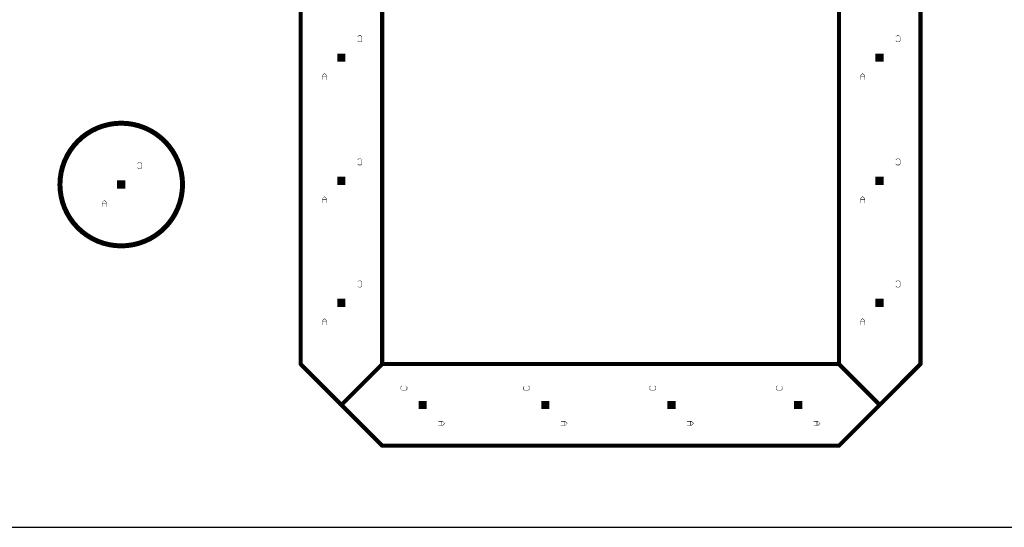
# Model space of a CAD drawing. Extents: x 0 to 229, y 0 to 70.
# Tile 5 of 9: x 108 to 169, y 0 to 31. Entities that reach past the tile are written whole.
import ezdxf

# ---------------------------------------------------------------- set-up
doc = ezdxf.new("R2010")
doc.units = 0
doc.layers.add('20', color=7, linetype='CONTINUOUS')
doc.layers.add('22', color=253, linetype='CONTINUOUS')

# ---------------------------------------------------------------- blocks, each defined once
blk = doc.blocks.new('RECT')
blk.add_solid([(-0.5, -0.5), (0.5, -0.5), (-0.5, 0.5), (0.5, 0.5)])

msp = doc.modelspace()

# ---------------------------------------------------------------- linework, layer by layer
at = {"layer": '20'}
msp.add_line((0, 0), (229, 0), dxfattribs=at)
at = {"layer": '22'}
for points, const_width in [([(125.5, 32.5), (125.5, 10)], 0.254), ([(130.5, 10), (130.5, 32.5)], 0.254), ([(158.5, 32.5), (158.5, 10)], 0.254), ([(163.5, 10), (163.5, 32.5)], 0.254), ([(128.9981, 30.0554), (129.0617, 30.119)], 0.0254), ([(129.0617, 29.7377), (128.9981, 29.8012)], 0.0254), ([(129.0617, 30.119), (129.1888, 30.119)], 0.0254), ([(129.1888, 29.7377), (129.0617, 29.7377)], 0.0254), ([(129.1888, 30.119), (129.2523, 30.0554)], 0.0254), ([(129.2523, 29.8012), (129.1888, 29.7377)], 0.0254), ([(129.2523, 30.0554), (129.2523, 29.8012)], 0.0254), ([(161.9931, 30.0554), (162.0567, 30.119)], 0.0254), ([(162.0567, 29.7377), (161.9931, 29.8012)], 0.0254), ([(162.0567, 30.119), (162.1838, 30.119)], 0.0254), ([(162.1838, 29.7377), (162.0567, 29.7377)], 0.0254), ([(162.1838, 30.119), (162.2473, 30.0554)], 0.0254), ([(162.2473, 29.8012), (162.1838, 29.7377)], 0.0254), ([(162.2473, 30.0554), (162.2473, 29.8012)], 0.0254), ([(126.9594, 27.8076), (126.8323, 27.6805)], 0.0254), ([(127.0865, 27.6805), (126.9594, 27.8076)], 0.0254), ([(159.9544, 27.8076), (159.8273, 27.6805)], 0.0254), ([(160.0815, 27.6805), (159.9544, 27.8076)], 0.0254), ([(126.8323, 27.6805), (126.8323, 27.4263)], 0.0254), ([(127.0865, 27.6169), (126.8323, 27.6169)], 0.0254), ([(127.0865, 27.4263), (127.0865, 27.6805)], 0.0254), ([(159.8273, 27.6805), (159.8273, 27.4263)], 0.0254), ([(160.0815, 27.6169), (159.8273, 27.6169)], 0.0254), ([(160.0815, 27.4263), (160.0815, 27.6805)], 0.0254), ([(115.5031, 22.2829), (115.5667, 22.3465)], 0.0254), ([(115.5667, 22.3465), (115.6938, 22.3465)], 0.0254), ([(115.6938, 22.3465), (115.7573, 22.2829)], 0.0254), ([(128.9981, 22.5129), (129.0617, 22.5765)], 0.0254), ([(129.0617, 22.5765), (129.1888, 22.5765)], 0.0254), ([(129.1888, 22.5765), (129.2523, 22.5129)], 0.0254), ([(129.2523, 22.5129), (129.2523, 22.2587)], 0.0254), ([(161.9931, 22.5129), (162.0567, 22.5765)], 0.0254), ([(162.0567, 22.5765), (162.1838, 22.5765)], 0.0254), ([(162.1838, 22.5765), (162.2473, 22.5129)], 0.0254), ([(162.2473, 22.5129), (162.2473, 22.2587)], 0.0254), ([(115.5667, 21.9652), (115.5031, 22.0287)], 0.0254), ([(115.6938, 21.9652), (115.5667, 21.9652)], 0.0254), ([(115.7573, 22.0287), (115.6938, 21.9652)], 0.0254), ([(115.7573, 22.2829), (115.7573, 22.0287)], 0.0254), ([(129.0617, 22.1952), (128.9981, 22.2587)], 0.0254), ([(129.1888, 22.1952), (129.0617, 22.1952)], 0.0254), ([(129.2523, 22.2587), (129.1888, 22.1952)], 0.0254), ([(162.0567, 22.1952), (161.9931, 22.2587)], 0.0254), ([(162.1838, 22.1952), (162.0567, 22.1952)], 0.0254), ([(162.2473, 22.2587), (162.1838, 22.1952)], 0.0254), ([(113.4644, 20.0351), (113.3373, 19.908)], 0.0254), ([(113.3373, 19.908), (113.3373, 19.6538)], 0.0254), ([(113.5915, 19.908), (113.4644, 20.0351)], 0.0254), ([(113.5915, 19.6538), (113.5915, 19.908)], 0.0254), ([(126.9594, 20.2651), (126.8323, 20.138)], 0.0254), ([(126.8323, 20.138), (126.8323, 19.8838)], 0.0254), ([(127.0865, 20.0744), (126.8323, 20.0744)], 0.0254), ([(127.0865, 20.138), (126.9594, 20.2651)], 0.0254), ([(127.0865, 19.8838), (127.0865, 20.138)], 0.0254), ([(159.9544, 20.2651), (159.8273, 20.138)], 0.0254), ([(159.8273, 20.138), (159.8273, 19.8838)], 0.0254), ([(160.0815, 20.0744), (159.8273, 20.0744)], 0.0254), ([(160.0815, 20.138), (159.9544, 20.2651)], 0.0254), ([(160.0815, 19.8838), (160.0815, 20.138)], 0.0254), ([(113.5915, 19.8444), (113.3373, 19.8444)], 0.0254), ([(128.9981, 15.0329), (129.0617, 15.0965)], 0.0254), ([(129.0617, 15.0965), (129.1888, 15.0965)], 0.0254), ([(129.1888, 15.0965), (129.2523, 15.0329)], 0.0254), ([(161.9931, 15.0329), (162.0567, 15.0965)], 0.0254), ([(162.0567, 15.0965), (162.1838, 15.0965)], 0.0254), ([(162.1838, 15.0965), (162.2473, 15.0329)], 0.0254), ([(129.0617, 14.7152), (128.9981, 14.7787)], 0.0254), ([(129.1888, 14.7152), (129.0617, 14.7152)], 0.0254), ([(129.2523, 14.7787), (129.1888, 14.7152)], 0.0254), ([(129.2523, 15.0329), (129.2523, 14.7787)], 0.0254), ([(162.0567, 14.7152), (161.9931, 14.7787)], 0.0254), ([(162.1838, 14.7152), (162.0567, 14.7152)], 0.0254), ([(162.2473, 14.7787), (162.1838, 14.7152)], 0.0254), ([(162.2473, 15.0329), (162.2473, 14.7787)], 0.0254), ([(126.9594, 12.7851), (126.8323, 12.658)], 0.0254), ([(127.0865, 12.658), (126.9594, 12.7851)], 0.0254), ([(159.9544, 12.7851), (159.8273, 12.658)], 0.0254), ([(160.0815, 12.658), (159.9544, 12.7851)], 0.0254), ([(126.8323, 12.658), (126.8323, 12.4038)], 0.0254), ([(127.0865, 12.5944), (126.8323, 12.5944)], 0.0254), ([(127.0865, 12.4038), (127.0865, 12.658)], 0.0254), ([(159.8273, 12.658), (159.8273, 12.4038)], 0.0254), ([(160.0815, 12.5944), (159.8273, 12.5944)], 0.0254), ([(160.0815, 12.4038), (160.0815, 12.658)], 0.0254), ([(128, 7.5), (125.5, 10)], 0.254), ([(130.5, 10), (128, 7.5)], 0.254), ([(158.5, 10), (130.5, 10)], 0.254), ([(158.5, 10), (161, 7.5)], 0.254), ([(163.5, 10), (161, 7.5)], 0.254), ([(131.6376, 8.5941), (131.7011, 8.6577)], 0.0254), ([(131.6376, 8.467), (131.6376, 8.5941)], 0.0254), ([(131.7011, 8.4035), (131.6376, 8.467)], 0.0254), ([(131.9553, 8.6577), (132.0189, 8.5941)], 0.0254), ([(132.0189, 8.467), (131.9553, 8.4035)], 0.0254), ([(132.0189, 8.5941), (132.0189, 8.467)], 0.0254), ([(139.1488, 8.5941), (139.2123, 8.6577)], 0.0254), ([(139.1488, 8.467), (139.1488, 8.5941)], 0.0254), ([(139.2123, 8.4035), (139.1488, 8.467)], 0.0254), ([(139.4665, 8.6577), (139.5301, 8.5941)], 0.0254), ([(139.5301, 8.467), (139.4665, 8.4035)], 0.0254), ([(139.5301, 8.5941), (139.5301, 8.467)], 0.0254), ([(146.8888, 8.5941), (146.9523, 8.6577)], 0.0254), ([(146.8888, 8.467), (146.8888, 8.5941)], 0.0254), ([(146.9523, 8.4035), (146.8888, 8.467)], 0.0254), ([(147.2065, 8.6577), (147.2701, 8.5941)], 0.0254), ([(147.2701, 8.467), (147.2065, 8.4035)], 0.0254), ([(147.2701, 8.5941), (147.2701, 8.467)], 0.0254), ([(154.6501, 8.5941), (154.7136, 8.6577)], 0.0254), ([(154.6501, 8.467), (154.6501, 8.5941)], 0.0254), ([(154.7136, 8.4035), (154.6501, 8.467)], 0.0254), ([(154.9678, 8.6577), (155.0314, 8.5941)], 0.0254), ([(155.0314, 8.467), (154.9678, 8.4035)], 0.0254), ([(155.0314, 8.5941), (155.0314, 8.467)], 0.0254), ([(131.9553, 8.4035), (131.7011, 8.4035)], 0.0254), ([(139.4665, 8.4035), (139.2123, 8.4035)], 0.0254), ([(147.2065, 8.4035), (146.9523, 8.4035)], 0.0254), ([(154.9678, 8.4035), (154.7136, 8.4035)], 0.0254), ([(130.5, 5), (128, 7.5)], 0.254), ([(161, 7.5), (158.5, 5)], 0.254), ([(134.2032, 6.4919), (133.949, 6.4919)], 0.0254), ([(133.949, 6.2377), (134.2032, 6.2377)], 0.0254), ([(134.1396, 6.2377), (134.1396, 6.4919)], 0.0254), ([(134.3303, 6.3648), (134.2032, 6.4919)], 0.0254), ([(134.2032, 6.2377), (134.3303, 6.3648)], 0.0254), ([(141.7144, 6.4919), (141.4602, 6.4919)], 0.0254), ([(141.4602, 6.2377), (141.7144, 6.2377)], 0.0254), ([(141.6508, 6.2377), (141.6508, 6.4919)], 0.0254), ([(141.8415, 6.3648), (141.7144, 6.4919)], 0.0254), ([(141.7144, 6.2377), (141.8415, 6.3648)], 0.0254), ([(149.4544, 6.4919), (149.2002, 6.4919)], 0.0254), ([(149.2002, 6.2377), (149.4544, 6.2377)], 0.0254), ([(149.3908, 6.2377), (149.3908, 6.4919)], 0.0254), ([(149.5815, 6.3648), (149.4544, 6.4919)], 0.0254), ([(149.4544, 6.2377), (149.5815, 6.3648)], 0.0254), ([(157.2157, 6.4919), (156.9615, 6.4919)], 0.0254), ([(156.9615, 6.2377), (157.2157, 6.2377)], 0.0254), ([(157.1521, 6.2377), (157.1521, 6.4919)], 0.0254), ([(157.3428, 6.3648), (157.2157, 6.4919)], 0.0254), ([(157.2157, 6.2377), (157.3428, 6.3648)], 0.0254), ([(130.5, 5), (158.5, 5)], 0.254)]:
    msp.add_lwpolyline(points, dxfattribs=dict(at, const_width=const_width))
for points, const_width in [([(128.9936, 30.0599, 1), (129.0026, 30.0509)], 0.0127), ([(129.0026, 29.8057, 1), (128.9936, 29.7967)], 0.0127), ([(129.0617, 30.1254, 1), (129.0617, 30.1126)], 0.0127), ([(129.0617, 29.7441, 1), (129.0617, 29.7313)], 0.0127), ([(129.0662, 30.1145, 1), (129.0572, 30.1235)], 0.0127), ([(129.0572, 29.7332, 1), (129.0662, 29.7422)], 0.0127), ([(129.1933, 30.1235, 1), (129.1843, 30.1145)], 0.0127), ([(129.1843, 29.7422, 1), (129.1933, 29.7332)], 0.0127), ([(129.1888, 30.1126, 1), (129.1888, 30.1254)], 0.0127), ([(129.1888, 29.7313, 1), (129.1888, 29.7441)], 0.0127), ([(129.2587, 30.0554, 1), (129.246, 30.0554)], 0.0127), ([(129.246, 29.8012, 1), (129.2587, 29.8012)], 0.0127), ([(129.2478, 30.0509, 1), (129.2568, 30.0599)], 0.0127), ([(129.2568, 29.7967, 1), (129.2478, 29.8057)], 0.0127), ([(161.9886, 30.0599, 1), (161.9976, 30.0509)], 0.0127), ([(161.9976, 29.8057, 1), (161.9886, 29.7967)], 0.0127), ([(162.0567, 30.1254, 1), (162.0567, 30.1126)], 0.0127), ([(162.0567, 29.7441, 1), (162.0567, 29.7313)], 0.0127), ([(162.0612, 30.1145, 1), (162.0522, 30.1235)], 0.0127), ([(162.0522, 29.7332, 1), (162.0612, 29.7422)], 0.0127), ([(162.1883, 30.1235, 1), (162.1793, 30.1145)], 0.0127), ([(162.1793, 29.7422, 1), (162.1883, 29.7332)], 0.0127), ([(162.1838, 30.1126, 1), (162.1838, 30.1254)], 0.0127), ([(162.1838, 29.7313, 1), (162.1838, 29.7441)], 0.0127), ([(162.2536, 30.0554, 1), (162.2409, 30.0554)], 0.0127), ([(162.2409, 29.8012, 1), (162.2536, 29.8012)], 0.0127), ([(162.2428, 30.0509, 1), (162.2518, 30.0599)], 0.0127), ([(162.2518, 29.7967, 1), (162.2428, 29.8057)], 0.0127), ([(126.9639, 27.8121, 1), (126.9549, 27.8031)], 0.0127), ([(126.9639, 27.8031, 1), (126.9549, 27.8121)], 0.0127), ([(159.9589, 27.8121, 1), (159.9499, 27.8031)], 0.0127), ([(159.9589, 27.8031, 1), (159.9499, 27.8121)], 0.0127), ([(126.8387, 27.6805, 1), (126.826, 27.6805)], 0.0127), ([(126.8278, 27.685, 1), (126.8368, 27.676)], 0.0127), ([(126.8323, 27.6233, 1), (126.8323, 27.6105)], 0.0127), ([(126.826, 27.4263, 1), (126.8387, 27.4263)], 0.0127), ([(127.0928, 27.6805, 1), (127.0802, 27.6805)], 0.0127), ([(127.0802, 27.4263, 1), (127.0928, 27.4263)], 0.0127), ([(127.082, 27.676, 1), (127.091, 27.685)], 0.0127), ([(127.0865, 27.6105, 1), (127.0865, 27.6233)], 0.0127), ([(159.8273, 27.6233, 1), (159.8273, 27.6105)], 0.0127), ([(159.8228, 27.685, 1), (159.8318, 27.676)], 0.0127), ([(159.8337, 27.6805, 1), (159.821, 27.6805)], 0.0127), ([(159.821, 27.4263, 1), (159.8337, 27.4263)], 0.0127), ([(160.0879, 27.6805, 1), (160.0752, 27.6805)], 0.0127), ([(160.0752, 27.4263, 1), (160.0879, 27.4263)], 0.0127), ([(160.077, 27.676, 1), (160.086, 27.685)], 0.0127), ([(160.0815, 27.6105, 1), (160.0815, 27.6233)], 0.0127), ([(114.5, 17.2417, 1), (114.5, 24.7583, 1), (114.5, 17.2417)], 0.3048), ([(115.5667, 22.3529, 1), (115.5667, 22.3402)], 0.0127), ([(115.5712, 22.342, 1), (115.5622, 22.351)], 0.0127), ([(115.6983, 22.351, 1), (115.6893, 22.342)], 0.0127), ([(115.6938, 22.3402, 1), (115.6938, 22.3529)], 0.0127), ([(128.9936, 22.5174, 1), (129.0026, 22.5084)], 0.0127), ([(129.0617, 22.5829, 1), (129.0617, 22.5701)], 0.0127), ([(129.0662, 22.572, 1), (129.0572, 22.581)], 0.0127), ([(129.1933, 22.581, 1), (129.1843, 22.572)], 0.0127), ([(129.1888, 22.5701, 1), (129.1888, 22.5829)], 0.0127), ([(129.2587, 22.5129, 1), (129.246, 22.5129)], 0.0127), ([(129.2478, 22.5084, 1), (129.2568, 22.5174)], 0.0127), ([(161.9886, 22.5174, 1), (161.9976, 22.5084)], 0.0127), ([(162.0567, 22.5829, 1), (162.0567, 22.5701)], 0.0127), ([(162.0612, 22.572, 1), (162.0522, 22.581)], 0.0127), ([(162.1883, 22.581, 1), (162.1793, 22.572)], 0.0127), ([(162.1838, 22.5701, 1), (162.1838, 22.5829)], 0.0127), ([(162.2536, 22.5129, 1), (162.2409, 22.5129)], 0.0127), ([(162.2428, 22.5084, 1), (162.2518, 22.5174)], 0.0127), ([(115.4986, 22.2874, 1), (115.5076, 22.2784)], 0.0127), ([(115.5076, 22.0332, 1), (115.4986, 22.0242)], 0.0127), ([(115.5667, 21.9716, 1), (115.5667, 21.9588)], 0.0127), ([(115.5622, 21.9607, 1), (115.5712, 21.9697)], 0.0127), ([(115.6893, 21.9697, 1), (115.6983, 21.9607)], 0.0127), ([(115.6938, 21.9588, 1), (115.6938, 21.9716)], 0.0127), ([(115.7636, 22.2829, 1), (115.751, 22.2829)], 0.0127), ([(115.751, 22.0287, 1), (115.7636, 22.0287)], 0.0127), ([(115.7528, 22.2784, 1), (115.7618, 22.2874)], 0.0127), ([(115.7618, 22.0242, 1), (115.7528, 22.0332)], 0.0127), ([(129.0026, 22.2632, 1), (128.9936, 22.2542)], 0.0127), ([(129.0617, 22.2016, 1), (129.0617, 22.1888)], 0.0127), ([(129.0572, 22.1907, 1), (129.0662, 22.1997)], 0.0127), ([(129.1843, 22.1997, 1), (129.1933, 22.1907)], 0.0127), ([(129.1888, 22.1888, 1), (129.1888, 22.2016)], 0.0127), ([(129.246, 22.2587, 1), (129.2587, 22.2587)], 0.0127), ([(129.2568, 22.2542, 1), (129.2478, 22.2632)], 0.0127), ([(161.9976, 22.2632, 1), (161.9886, 22.2542)], 0.0127), ([(162.0567, 22.2016, 1), (162.0567, 22.1888)], 0.0127), ([(162.0522, 22.1907, 1), (162.0612, 22.1997)], 0.0127), ([(162.1793, 22.1997, 1), (162.1883, 22.1907)], 0.0127), ([(162.1838, 22.1888, 1), (162.1838, 22.2016)], 0.0127), ([(162.2409, 22.2587, 1), (162.2536, 22.2587)], 0.0127), ([(162.2518, 22.2542, 1), (162.2428, 22.2632)], 0.0127), ([(113.3436, 19.908, 1), (113.331, 19.908)], 0.0127), ([(113.4689, 20.0396, 1), (113.4599, 20.0306)], 0.0127), ([(113.4689, 20.0306, 1), (113.4599, 20.0396)], 0.0127), ([(113.5979, 19.908, 1), (113.5852, 19.908)], 0.0127), ([(126.8387, 20.138, 1), (126.826, 20.138)], 0.0127), ([(126.8278, 20.1425, 1), (126.8368, 20.1335)], 0.0127), ([(126.8323, 20.0808, 1), (126.8323, 20.068)], 0.0127), ([(126.9639, 20.2696, 1), (126.9549, 20.2606)], 0.0127), ([(126.9639, 20.2606, 1), (126.9549, 20.2696)], 0.0127), ([(127.0928, 20.138, 1), (127.0802, 20.138)], 0.0127), ([(127.082, 20.1335, 1), (127.091, 20.1425)], 0.0127), ([(127.0865, 20.068, 1), (127.0865, 20.0808)], 0.0127), ([(159.8273, 20.0808, 1), (159.8273, 20.068)], 0.0127), ([(159.8228, 20.1425, 1), (159.8318, 20.1335)], 0.0127), ([(159.8337, 20.138, 1), (159.821, 20.138)], 0.0127), ([(159.9589, 20.2696, 1), (159.9499, 20.2606)], 0.0127), ([(159.9589, 20.2606, 1), (159.9499, 20.2696)], 0.0127), ([(160.0879, 20.138, 1), (160.0752, 20.138)], 0.0127), ([(160.077, 20.1335, 1), (160.086, 20.1425)], 0.0127), ([(160.0815, 20.068, 1), (160.0815, 20.0808)], 0.0127), ([(113.3328, 19.9125, 1), (113.3418, 19.9035)], 0.0127), ([(113.3373, 19.8508, 1), (113.3373, 19.838)], 0.0127), ([(113.331, 19.6538, 1), (113.3436, 19.6538)], 0.0127), ([(113.5852, 19.6538, 1), (113.5979, 19.6538)], 0.0127), ([(113.587, 19.9035, 1), (113.596, 19.9125)], 0.0127), ([(113.5915, 19.838, 1), (113.5915, 19.8508)], 0.0127), ([(126.826, 19.8838, 1), (126.8387, 19.8838)], 0.0127), ([(127.0802, 19.8838, 1), (127.0928, 19.8838)], 0.0127), ([(159.821, 19.8838, 1), (159.8337, 19.8838)], 0.0127), ([(160.0752, 19.8838, 1), (160.0879, 19.8838)], 0.0127), ([(129.0617, 15.1029, 1), (129.0617, 15.0902)], 0.0127), ([(129.0662, 15.092, 1), (129.0572, 15.101)], 0.0127), ([(129.1933, 15.101, 1), (129.1843, 15.092)], 0.0127), ([(129.1888, 15.0902, 1), (129.1888, 15.1029)], 0.0127), ([(162.0567, 15.1029, 1), (162.0567, 15.0902)], 0.0127), ([(162.0612, 15.092, 1), (162.0522, 15.101)], 0.0127), ([(162.1883, 15.101, 1), (162.1793, 15.092)], 0.0127), ([(162.1838, 15.0902, 1), (162.1838, 15.1029)], 0.0127), ([(128.9936, 15.0374, 1), (129.0026, 15.0284)], 0.0127), ([(129.0026, 14.7832, 1), (128.9936, 14.7742)], 0.0127), ([(129.0617, 14.7216, 1), (129.0617, 14.7089)], 0.0127), ([(129.0572, 14.7107, 1), (129.0662, 14.7197)], 0.0127), ([(129.1843, 14.7197, 1), (129.1933, 14.7107)], 0.0127), ([(129.1888, 14.7089, 1), (129.1888, 14.7216)], 0.0127), ([(129.2587, 15.0329, 1), (129.246, 15.0329)], 0.0127), ([(129.246, 14.7787, 1), (129.2587, 14.7787)], 0.0127), ([(129.2478, 15.0284, 1), (129.2568, 15.0374)], 0.0127), ([(129.2568, 14.7742, 1), (129.2478, 14.7832)], 0.0127), ([(161.9886, 15.0374, 1), (161.9976, 15.0284)], 0.0127), ([(161.9976, 14.7832, 1), (161.9886, 14.7742)], 0.0127), ([(162.0567, 14.7216, 1), (162.0567, 14.7089)], 0.0127), ([(162.0522, 14.7107, 1), (162.0612, 14.7197)], 0.0127), ([(162.1793, 14.7197, 1), (162.1883, 14.7107)], 0.0127), ([(162.1838, 14.7089, 1), (162.1838, 14.7216)], 0.0127), ([(162.2536, 15.0329, 1), (162.2409, 15.0329)], 0.0127), ([(162.2409, 14.7787, 1), (162.2536, 14.7787)], 0.0127), ([(162.2428, 15.0284, 1), (162.2518, 15.0374)], 0.0127), ([(162.2518, 14.7742, 1), (162.2428, 14.7832)], 0.0127), ([(126.9639, 12.7896, 1), (126.9549, 12.7806)], 0.0127), ([(126.9639, 12.7806, 1), (126.9549, 12.7896)], 0.0127), ([(159.9589, 12.7896, 1), (159.9499, 12.7806)], 0.0127), ([(159.9589, 12.7806, 1), (159.9499, 12.7896)], 0.0127), ([(126.8387, 12.658, 1), (126.826, 12.658)], 0.0127), ([(126.8278, 12.6625, 1), (126.8368, 12.6535)], 0.0127), ([(126.826, 12.4038, 1), (126.8387, 12.4038)], 0.0127), ([(126.8323, 12.6007, 1), (126.8323, 12.5881)], 0.0127), ([(127.0928, 12.658, 1), (127.0802, 12.658)], 0.0127), ([(127.0802, 12.4038, 1), (127.0928, 12.4038)], 0.0127), ([(127.082, 12.6535, 1), (127.091, 12.6625)], 0.0127), ([(127.0865, 12.5881, 1), (127.0865, 12.6007)], 0.0127), ([(159.8228, 12.6625, 1), (159.8318, 12.6535)], 0.0127), ([(159.8337, 12.658, 1), (159.821, 12.658)], 0.0127), ([(159.8273, 12.6007, 1), (159.8273, 12.5881)], 0.0127), ([(159.821, 12.4038, 1), (159.8337, 12.4038)], 0.0127), ([(160.0879, 12.658, 1), (160.0752, 12.658)], 0.0127), ([(160.0752, 12.4038, 1), (160.0879, 12.4038)], 0.0127), ([(160.077, 12.6535, 1), (160.086, 12.6625)], 0.0127), ([(160.0815, 12.5881, 1), (160.0815, 12.6007)], 0.0127), ([(125.5449, 10.0449, 1), (125.4551, 9.9551)], 0.127), ([(125.4365, 10, 1), (125.5635, 10)], 0.127), ([(130.5, 10.0635, 1), (130.5, 9.9365)], 0.127), ([(130.4365, 10, 1), (130.5635, 10)], 0.127), ([(130.5449, 9.9551, 1), (130.4551, 10.0449)], 0.127), ([(158.5449, 10.0449, 1), (158.4551, 9.9551)], 0.127), ([(158.4365, 10, 1), (158.5635, 10)], 0.127), ([(158.5, 9.9365, 1), (158.5, 10.0635)], 0.127), ([(163.4365, 10, 1), (163.5635, 10)], 0.127), ([(163.5449, 9.9551, 1), (163.4551, 10.0449)], 0.127), ([(131.6331, 8.5986, 1), (131.6421, 8.5896)], 0.0127), ([(131.6421, 8.4715, 1), (131.6331, 8.4625)], 0.0127), ([(131.644, 8.5941, 1), (131.6313, 8.5941)], 0.0127), ([(131.6313, 8.467, 1), (131.644, 8.467)], 0.0127), ([(131.7056, 8.6532, 1), (131.6966, 8.6622)], 0.0127), ([(131.9598, 8.6622, 1), (131.9508, 8.6532)], 0.0127), ([(132.0252, 8.5941, 1), (132.0126, 8.5941)], 0.0127), ([(132.0126, 8.467, 1), (132.0252, 8.467)], 0.0127), ([(132.0144, 8.5896, 1), (132.0234, 8.5986)], 0.0127), ([(132.0234, 8.4625, 1), (132.0144, 8.4715)], 0.0127), ([(139.1551, 8.5941, 1), (139.1424, 8.5941)], 0.0127), ([(139.1443, 8.5986, 1), (139.1533, 8.5896)], 0.0127), ([(139.1533, 8.4715, 1), (139.1443, 8.4625)], 0.0127), ([(139.1424, 8.467, 1), (139.1551, 8.467)], 0.0127), ([(139.2168, 8.6532, 1), (139.2078, 8.6622)], 0.0127), ([(139.471, 8.6622, 1), (139.462, 8.6532)], 0.0127), ([(139.5365, 8.5941, 1), (139.5238, 8.5941)], 0.0127), ([(139.5238, 8.467, 1), (139.5365, 8.467)], 0.0127), ([(139.5256, 8.5896, 1), (139.5346, 8.5986)], 0.0127), ([(139.5346, 8.4625, 1), (139.5256, 8.4715)], 0.0127), ([(146.8952, 8.5941, 1), (146.8825, 8.5941)], 0.0127), ([(146.8843, 8.5986, 1), (146.8933, 8.5896)], 0.0127), ([(146.8933, 8.4715, 1), (146.8843, 8.4625)], 0.0127), ([(146.8825, 8.467, 1), (146.8952, 8.467)], 0.0127), ([(146.9568, 8.6532, 1), (146.9478, 8.6622)], 0.0127), ([(147.211, 8.6622, 1), (147.202, 8.6532)], 0.0127), ([(147.2765, 8.5941, 1), (147.2638, 8.5941)], 0.0127), ([(147.2638, 8.467, 1), (147.2765, 8.467)], 0.0127), ([(147.2656, 8.5896, 1), (147.2746, 8.5986)], 0.0127), ([(147.2746, 8.4625, 1), (147.2656, 8.4715)], 0.0127), ([(154.6456, 8.5986, 1), (154.6546, 8.5896)], 0.0127), ([(154.6546, 8.4715, 1), (154.6456, 8.4625)], 0.0127), ([(154.6565, 8.5941, 1), (154.6438, 8.5941)], 0.0127), ([(154.6438, 8.467, 1), (154.6565, 8.467)], 0.0127), ([(154.7181, 8.6532, 1), (154.7091, 8.6622)], 0.0127), ([(154.9723, 8.6622, 1), (154.9633, 8.6532)], 0.0127), ([(155.0378, 8.5941, 1), (155.0251, 8.5941)], 0.0127), ([(155.0251, 8.467, 1), (155.0378, 8.467)], 0.0127), ([(155.0269, 8.5896, 1), (155.0359, 8.5986)], 0.0127), ([(155.0359, 8.4625, 1), (155.0269, 8.4715)], 0.0127), ([(131.7011, 8.4099, 1), (131.7011, 8.3972)], 0.0127), ([(131.6966, 8.399, 1), (131.7056, 8.408)], 0.0127), ([(131.9508, 8.408, 1), (131.9598, 8.399)], 0.0127), ([(131.9553, 8.3972, 1), (131.9553, 8.4099)], 0.0127), ([(139.2123, 8.4099, 1), (139.2123, 8.3972)], 0.0127), ([(139.2078, 8.399, 1), (139.2168, 8.408)], 0.0127), ([(139.462, 8.408, 1), (139.471, 8.399)], 0.0127), ([(139.4665, 8.3972, 1), (139.4665, 8.4099)], 0.0127), ([(146.9523, 8.4099, 1), (146.9523, 8.3972)], 0.0127), ([(146.9478, 8.399, 1), (146.9568, 8.408)], 0.0127), ([(147.202, 8.408, 1), (147.211, 8.399)], 0.0127), ([(147.2065, 8.3972, 1), (147.2065, 8.4099)], 0.0127), ([(154.7136, 8.4099, 1), (154.7136, 8.3972)], 0.0127), ([(154.7091, 8.399, 1), (154.7181, 8.408)], 0.0127), ([(154.9633, 8.408, 1), (154.9723, 8.399)], 0.0127), ([(154.9678, 8.3972, 1), (154.9678, 8.4099)], 0.0127), ([(128.0449, 7.5449, 1), (127.9551, 7.4551)], 0.127), ([(127.9551, 7.5449, 1), (128.0449, 7.4551)], 0.127), ([(127.9551, 7.4551, 1), (128.0449, 7.5449)], 0.127), ([(160.9551, 7.5449, 1), (161.0449, 7.4551)], 0.127), ([(161.0449, 7.4551, 1), (160.9551, 7.5449)], 0.127), ([(160.9551, 7.4551, 1), (161.0449, 7.5449)], 0.127), ([(133.949, 6.4983, 1), (133.949, 6.4855)], 0.0127), ([(133.949, 6.2441, 1), (133.949, 6.2313)], 0.0127), ([(134.1459, 6.4919, 1), (134.1333, 6.4919)], 0.0127), ([(134.1333, 6.2377, 1), (134.1459, 6.2377)], 0.0127), ([(134.2077, 6.4964, 1), (134.1987, 6.4874)], 0.0127), ([(134.1987, 6.2422, 1), (134.2077, 6.2332)], 0.0127), ([(134.2032, 6.4855, 1), (134.2032, 6.4983)], 0.0127), ([(134.2032, 6.2313, 1), (134.2032, 6.2441)], 0.0127), ([(134.3348, 6.3603, 1), (134.3258, 6.3693)], 0.0127), ([(134.3258, 6.3603, 1), (134.3348, 6.3693)], 0.0127), ([(141.4602, 6.4983, 1), (141.4602, 6.4855)], 0.0127), ([(141.4602, 6.2441, 1), (141.4602, 6.2313)], 0.0127), ([(141.6572, 6.4919, 1), (141.6445, 6.4919)], 0.0127), ([(141.6445, 6.2377, 1), (141.6572, 6.2377)], 0.0127), ([(141.7189, 6.4964, 1), (141.7099, 6.4874)], 0.0127), ([(141.7099, 6.2422, 1), (141.7189, 6.2332)], 0.0127), ([(141.7144, 6.4855, 1), (141.7144, 6.4983)], 0.0127), ([(141.7144, 6.2313, 1), (141.7144, 6.2441)], 0.0127), ([(141.846, 6.3603, 1), (141.837, 6.3693)], 0.0127), ([(141.837, 6.3603, 1), (141.846, 6.3693)], 0.0127), ([(149.2002, 6.4983, 1), (149.2002, 6.4855)], 0.0127), ([(149.2002, 6.2441, 1), (149.2002, 6.2313)], 0.0127), ([(149.3972, 6.4919, 1), (149.3845, 6.4919)], 0.0127), ([(149.3845, 6.2377, 1), (149.3972, 6.2377)], 0.0127), ([(149.4589, 6.4964, 1), (149.4499, 6.4874)], 0.0127), ([(149.4499, 6.2422, 1), (149.4589, 6.2332)], 0.0127), ([(149.4544, 6.4855, 1), (149.4544, 6.4983)], 0.0127), ([(149.4544, 6.2313, 1), (149.4544, 6.2441)], 0.0127), ([(149.586, 6.3603, 1), (149.577, 6.3693)], 0.0127), ([(149.577, 6.3603, 1), (149.586, 6.3693)], 0.0127), ([(156.9615, 6.4983, 1), (156.9615, 6.4855)], 0.0127), ([(156.9615, 6.2441, 1), (156.9615, 6.2313)], 0.0127), ([(157.1585, 6.4919, 1), (157.1458, 6.4919)], 0.0127), ([(157.1458, 6.2377, 1), (157.1585, 6.2377)], 0.0127), ([(157.2202, 6.4964, 1), (157.2112, 6.4874)], 0.0127), ([(157.2112, 6.2422, 1), (157.2202, 6.2332)], 0.0127), ([(157.2157, 6.4855, 1), (157.2157, 6.4983)], 0.0127), ([(157.2157, 6.2313, 1), (157.2157, 6.2441)], 0.0127), ([(157.3473, 6.3603, 1), (157.3383, 6.3693)], 0.0127), ([(157.3383, 6.3603, 1), (157.3473, 6.3693)], 0.0127), ([(130.5, 5.0635, 1), (130.5, 4.9365)], 0.127), ([(130.4551, 4.9551, 1), (130.5449, 5.0449)], 0.127), ([(158.4551, 5.0449, 1), (158.5449, 4.9551)], 0.127), ([(158.5, 4.9365, 1), (158.5, 5.0635)], 0.127)]:
    msp.add_lwpolyline(points, format="xyb", dxfattribs=dict(at, const_width=const_width))

# ---------------------------------------------------------------- block references
at = {"layer": '22', "xscale": 0.5, "yscale": 0.5}
for p in [(127.995, 28.7725), (160.99, 28.7725), (114.5, 21), (127.995, 21.23), (160.99, 21.23), (127.995, 13.75), (160.99, 13.75)]:
    msp.add_blockref('RECT', p, dxfattribs=at)
at = {"layer": '22', "xscale": 0.5, "yscale": 0.5, "rotation": 90}
for p in [(132.9838, 7.495), (140.495, 7.495), (148.235, 7.495), (155.9963, 7.495)]:
    msp.add_blockref('RECT', p, dxfattribs=at)

doc.saveas('drawing.dxf')
